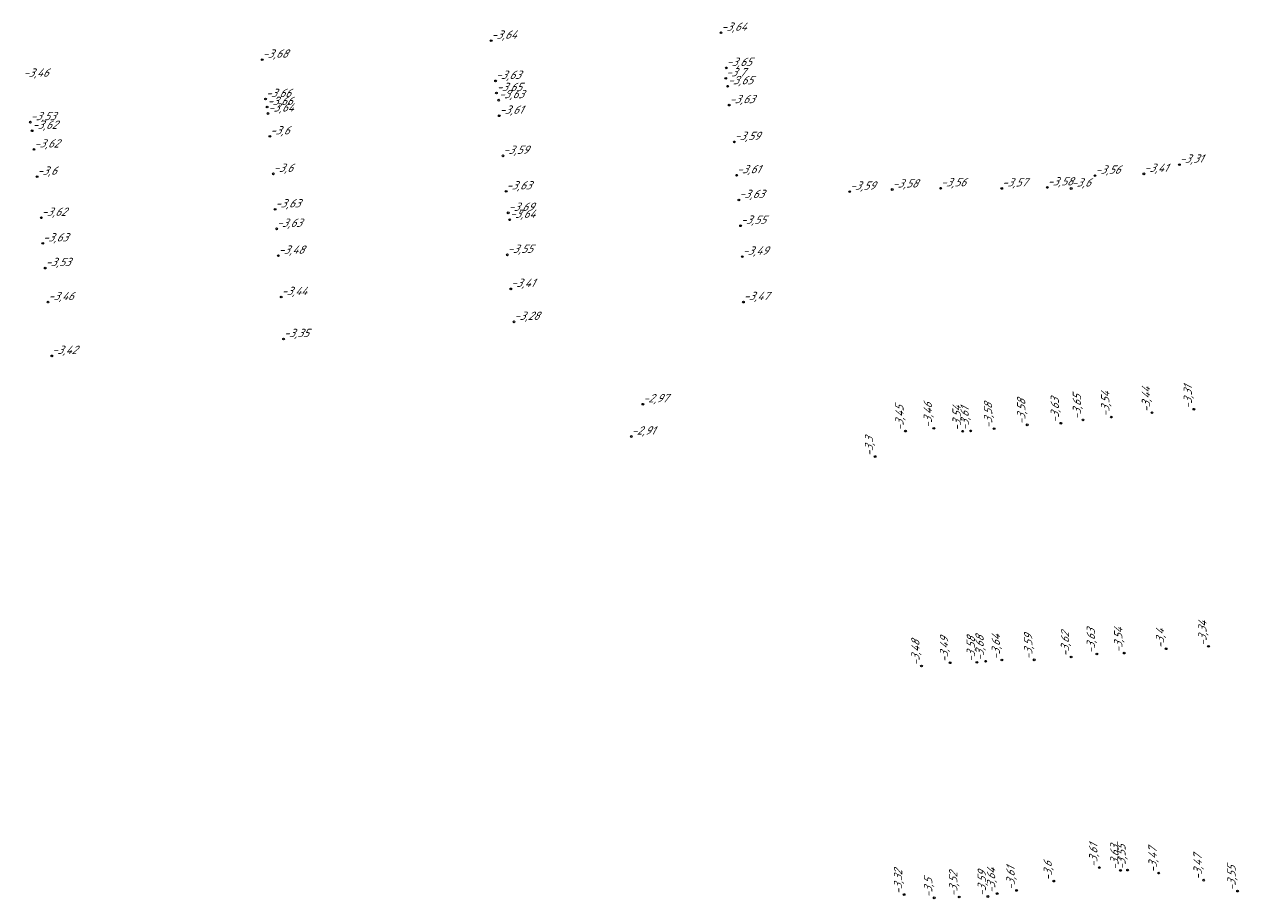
# Model space of a CAD drawing. Header units: metres. Extents: x 162343 to 162665, y 502576 to 502928.
# Tile 18 of 33: x 162583 to 162636, y 502718 to 502756. Entities that reach past the tile are written whole.
import ezdxf

# ---------------------------------------------------------------- set-up
doc = ezdxf.new("R2010")
doc.units = ezdxf.units.M
doc.header["$LTSCALE"] = 0.001
doc.layers.add('B-WE-OG-HOOGTEPUNT-T18', color=7, linetype='Continuous', lineweight=0)
doc.styles.add('Style-Arial', font='arial.ttf')

# ---------------------------------------------------------------- blocks, each defined once
blk = doc.blocks.new('hm_11')
at = {"color": 0, "linetype": 'ByBlock', "lineweight": -2}
blk.add_circle((0, 0), 0.0375, dxfattribs=at)

msp = doc.modelspace()

# ---------------------------------------------------------------- block references
at = {"layer": 'B-WE-OG-HOOGTEPUNT-T18'}
for p in [(162603.283978, 502755.184615), (162613.265936, 502755.529014), (162593.342743, 502754.359509), (162613.471466, 502753.550011), (162613.494154, 502754.000489), (162603.474728, 502753.436438), (162613.551475, 502753.204891), (162593.488092, 502752.650231), (162603.512165, 502752.90993), (162603.610903, 502752.600578), (162593.554392, 502752.302005), (162593.594439, 502752.019038), (162613.623639, 502752.383604), (162583.272548, 502751.644693), (162603.635017, 502751.922855), (162583.349602, 502751.26966), (162593.675895, 502751.026762), (162583.43319, 502750.45822), (162613.843888, 502750.784543), (162603.795969, 502750.181286), (162593.825783, 502749.398542), (162613.943409, 502749.339617), (162629.507008, 502749.321734), (162631.630793, 502749.398256), (162633.17209, 502749.79882), (162583.566173, 502749.275407), (162627.433651, 502748.809969), (162603.934494, 502748.637001), (162614.040465, 502748.262568), (162618.852141, 502748.626561), (162620.701083, 502748.718347), (162622.801323, 502748.772817), (162625.457144, 502748.76467), (162628.470029, 502748.760564), (162593.902318, 502747.856056), (162583.750368, 502747.489992), (162604.026502, 502747.704096), (162604.088988, 502747.401986), (162593.967438, 502747.010363), (162614.113326, 502747.144517), (162583.809917, 502746.377279), (162594.042552, 502745.841374), (162603.987551, 502745.880138), (162614.189982, 502745.801604), (162583.920282, 502745.304855), (162594.167298, 502744.046602), (162604.134649, 502744.400177), (162584.040636, 502743.826238), (162614.236982, 502743.828395), (162604.275589, 502742.967964), (162594.26941, 502742.221522), (162584.202487, 502741.489553), (162609.871912, 502739.390237), (162609.369897, 502737.986491)]:
    msp.add_blockref('hm_11', p, dxfattribs=at)
at = {"layer": 'B-WE-OG-HOOGTEPUNT-T18', "rotation": 90}
for p in [(162630.212509, 502738.831887), (162631.981839, 502739.020777), (162633.798722, 502739.171069), (162622.505515, 502738.344286), (162625.125122, 502738.327911), (162626.56444, 502738.494758), (162628.024225, 502738.563763), (162628.982469, 502738.707369), (162621.277333, 502738.22376), (162623.759241, 502738.21583), (162624.105594, 502738.230126), (162619.956051, 502737.115841), (162632.593539, 502728.765321), (162634.433369, 502728.872646), (162624.75656, 502728.224686), (162625.461618, 502728.279188), (162626.867032, 502728.284805), (162628.466817, 502728.41), (162629.58863, 502728.539327), (162630.776757, 502728.577675), (162621.969866, 502728.018163), (162623.213345, 502728.158232), (162624.377782, 502728.175372), (162629.692005, 502719.258824), (162630.611955, 502719.137176), (162630.918521, 502719.149821), (162632.271016, 502719.020892), (162634.225379, 502718.713593), (162626.101004, 502718.265481), (162627.715023, 502718.672579), (162635.695519, 502718.238446), (162621.21613, 502718.085741), (162622.523263, 502717.945118), (162623.610987, 502717.982831), (162624.854155, 502718.004479), (162625.256892, 502718.131803)]:
    msp.add_blockref('hm_11', p, dxfattribs=at)

# ---------------------------------------------------------------- texts
at = {"layer": 'B-WE-OG-HOOGTEPUNT-T18', "char_height": 0.36, "attachment_point": 7, "style": 'Style-Arial'}
for s, insert in [('{\\fNLCS-ISO|b0|i1|c0|p34;\\Q15;\\C256;-3,64}', (162613.265936, 502755.529014)), ('{\\fNLCS-ISO|b0|i1|c0|p34;\\Q15;\\C256;-3,64}', (162603.283978, 502755.184615)), ('{\\fNLCS-ISO|b0|i1|c0|p34;\\Q15;\\C256;-3,68}', (162593.342743, 502754.359509)), ('{\\fNLCS-ISO|b0|i1|c0|p34;\\Q15;\\C256;-3,65}', (162613.494154, 502754.000489)), ('{\\fNLCS-ISO|b0|i1|c0|p34;\\Q15;\\C256;-3,46}', (162582.95513, 502753.534025)), ('{\\fNLCS-ISO|b0|i1|c0|p34;\\Q15;\\C256;-3,63}', (162603.474728, 502753.436438)), ('{\\fNLCS-ISO|b0|i1|c0|p34;\\Q15;\\C256;-3,7}', (162613.471466, 502753.550011)), ('{\\fNLCS-ISO|b0|i1|c0|p34;\\Q15;\\C256;-3,65}', (162603.512165, 502752.90993)), ('{\\fNLCS-ISO|b0|i1|c0|p34;\\Q15;\\C256;-3,65}', (162613.551475, 502753.204891)), ('{\\fNLCS-ISO|b0|i1|c0|p34;\\Q15;\\C256;-3,66}', (162593.488092, 502752.650231)), ('{\\fNLCS-ISO|b0|i1|c0|p34;\\Q15;\\C256;-3,66}', (162593.554392, 502752.302005)), ('{\\fNLCS-ISO|b0|i1|c0|p34;\\Q15;\\C256;-3,63}', (162603.610903, 502752.600578)), ('{\\fNLCS-ISO|b0|i1|c0|p34;\\Q15;\\C256;-3,63}', (162613.623639, 502752.383604)), ('{\\fNLCS-ISO|b0|i1|c0|p34;\\Q15;\\C256;-3,53}', (162583.272548, 502751.644693)), ('{\\fNLCS-ISO|b0|i1|c0|p34;\\Q15;\\C256;-3,64}', (162593.594439, 502752.019038)), ('{\\fNLCS-ISO|b0|i1|c0|p34;\\Q15;\\C256;-3,61}', (162603.635017, 502751.922855)), ('{\\fNLCS-ISO|b0|i1|c0|p34;\\Q15;\\C256;-3,62}', (162583.349602, 502751.26966)), ('{\\fNLCS-ISO|b0|i1|c0|p34;\\Q15;\\C256;-3,6}', (162593.675895, 502751.026762)), ('{\\fNLCS-ISO|b0|i1|c0|p34;\\Q15;\\C256;-3,59}', (162613.843888, 502750.784543)), ('{\\fNLCS-ISO|b0|i1|c0|p34;\\Q15;\\C256;-3,62}', (162583.43319, 502750.45822)), ('{\\fNLCS-ISO|b0|i1|c0|p34;\\Q15;\\C256;-3,59}', (162603.795969, 502750.181286)), ('{\\fNLCS-ISO|b0|i1|c0|p34;\\Q15;\\C256;-3,31}', (162633.17209, 502749.79882)), ('{\\fNLCS-ISO|b0|i1|c0|p34;\\Q15;\\C256;-3,6}', (162583.566173, 502749.275407)), ('{\\fNLCS-ISO|b0|i1|c0|p34;\\Q15;\\C256;-3,6}', (162593.825783, 502749.398542)), ('{\\fNLCS-ISO|b0|i1|c0|p34;\\Q15;\\C256;-3,61}', (162613.943409, 502749.339617)), ('{\\fNLCS-ISO|b0|i1|c0|p34;\\Q15;\\C256;-3,56}', (162629.507008, 502749.321734)), ('{\\fNLCS-ISO|b0|i1|c0|p34;\\Q15;\\C256;-3,41}', (162631.630793, 502749.398256)), ('{\\fNLCS-ISO|b0|i1|c0|p34;\\Q15;\\C256;-3,63}', (162603.934494, 502748.637001)), ('{\\fNLCS-ISO|b0|i1|c0|p34;\\Q15;\\C256;-3,59}', (162618.852141, 502748.626561)), ('{\\fNLCS-ISO|b0|i1|c0|p34;\\Q15;\\C256;-3,58}', (162620.701083, 502748.718347)), ('{\\fNLCS-ISO|b0|i1|c0|p34;\\Q15;\\C256;-3,56}', (162622.801323, 502748.772817)), ('{\\fNLCS-ISO|b0|i1|c0|p34;\\Q15;\\C256;-3,57}', (162625.457144, 502748.76467)), ('{\\fNLCS-ISO|b0|i1|c0|p34;\\Q15;\\C256;-3,58}', (162627.433651, 502748.809969)), ('{\\fNLCS-ISO|b0|i1|c0|p34;\\Q15;\\C256;-3,6}', (162628.470029, 502748.760564)), ('{\\fNLCS-ISO|b0|i1|c0|p34;\\Q15;\\C256;-3,63}', (162614.040465, 502748.262568)), ('{\\fNLCS-ISO|b0|i1|c0|p34;\\Q15;\\C256;-3,62}', (162583.750368, 502747.489992)), ('{\\fNLCS-ISO|b0|i1|c0|p34;\\Q15;\\C256;-3,63}', (162593.902318, 502747.856056)), ('{\\fNLCS-ISO|b0|i1|c0|p34;\\Q15;\\C256;-3,69}', (162604.026502, 502747.704096)), ('{\\fNLCS-ISO|b0|i1|c0|p34;\\Q15;\\C256;-3,63}', (162593.967438, 502747.010363)), ('{\\fNLCS-ISO|b0|i1|c0|p34;\\Q15;\\C256;-3,64}', (162604.088988, 502747.401986)), ('{\\fNLCS-ISO|b0|i1|c0|p34;\\Q15;\\C256;-3,55}', (162614.113326, 502747.144517)), ('{\\fNLCS-ISO|b0|i1|c0|p34;\\Q15;\\C256;-3,63}', (162583.809917, 502746.377279)), ('{\\fNLCS-ISO|b0|i1|c0|p34;\\Q15;\\C256;-3,48}', (162594.042552, 502745.841374)), ('{\\fNLCS-ISO|b0|i1|c0|p34;\\Q15;\\C256;-3,55}', (162603.987551, 502745.880138)), ('{\\fNLCS-ISO|b0|i1|c0|p34;\\Q15;\\C256;-3,53}', (162583.920282, 502745.304855)), ('{\\fNLCS-ISO|b0|i1|c0|p34;\\Q15;\\C256;-3,49}', (162614.189982, 502745.801604)), ('{\\fNLCS-ISO|b0|i1|c0|p34;\\Q15;\\C256;-3,41}', (162604.134649, 502744.400177)), ('{\\fNLCS-ISO|b0|i1|c0|p34;\\Q15;\\C256;-3,46}', (162584.040636, 502743.826238)), ('{\\fNLCS-ISO|b0|i1|c0|p34;\\Q15;\\C256;-3,44}', (162594.167298, 502744.046602)), ('{\\fNLCS-ISO|b0|i1|c0|p34;\\Q15;\\C256;-3,47}', (162614.236982, 502743.828395)), ('{\\fNLCS-ISO|b0|i1|c0|p34;\\Q15;\\C256;-3,28}', (162604.275589, 502742.967964)), ('{\\fNLCS-ISO|b0|i1|c0|p34;\\Q15;\\C256;-3,35}', (162594.26941, 502742.221522)), ('{\\fNLCS-ISO|b0|i1|c0|p34;\\Q15;\\C256;-3,42}', (162584.202487, 502741.489553)), ('{\\fNLCS-ISO|b0|i1|c0|p34;\\Q15;\\C256;-2,97}', (162609.871912, 502739.390237)), ('{\\fNLCS-ISO|b0|i1|c0|p34;\\Q15;\\C256;-2,91}', (162609.369897, 502737.986491))]:
    msp.add_mtext(s, dxfattribs=dict(at, insert=insert))
at = {"layer": 'B-WE-OG-HOOGTEPUNT-T18', "char_height": 0.36, "attachment_point": 7, "rotation": 90, "style": 'Style-Arial'}
for s, insert in [('{\\fNLCS-ISO|b0|i1|c0|p34;\\Q15;\\C256;-3,65}', (162628.982469, 502738.707369)), ('{\\fNLCS-ISO|b0|i1|c0|p34;\\Q15;\\C256;-3,54}', (162630.212509, 502738.831887)), ('{\\fNLCS-ISO|b0|i1|c0|p34;\\Q15;\\C256;-3,44}', (162631.981839, 502739.020777)), ('{\\fNLCS-ISO|b0|i1|c0|p34;\\Q15;\\C256;-3,31}', (162633.798722, 502739.171069)), ('{\\fNLCS-ISO|b0|i1|c0|p34;\\Q15;\\C256;-3,45}', (162621.277333, 502738.22376)), ('{\\fNLCS-ISO|b0|i1|c0|p34;\\Q15;\\C256;-3,46}', (162622.505515, 502738.344286)), ('{\\fNLCS-ISO|b0|i1|c0|p34;\\Q15;\\C256;-3,54}', (162623.759241, 502738.21583)), ('{\\fNLCS-ISO|b0|i1|c0|p34;\\Q15;\\C256;-3,61}', (162624.105594, 502738.230126)), ('{\\fNLCS-ISO|b0|i1|c0|p34;\\Q15;\\C256;-3,58}', (162625.125122, 502738.327911)), ('{\\fNLCS-ISO|b0|i1|c0|p34;\\Q15;\\C256;-3,58}', (162626.56444, 502738.494758)), ('{\\fNLCS-ISO|b0|i1|c0|p34;\\Q15;\\C256;-3,63}', (162628.024225, 502738.563763)), ('{\\fNLCS-ISO|b0|i1|c0|p34;\\Q15;\\C256;-3,3}', (162619.956051, 502737.115841)), ('{\\fNLCS-ISO|b0|i1|c0|p34;\\Q15;\\C256;-3,34}', (162634.433369, 502728.872646)), ('{\\fNLCS-ISO|b0|i1|c0|p34;\\Q15;\\C256;-3,49}', (162623.213345, 502728.158232)), ('{\\fNLCS-ISO|b0|i1|c0|p34;\\Q15;\\C256;-3,58}', (162624.377782, 502728.175372)), ('{\\fNLCS-ISO|b0|i1|c0|p34;\\Q15;\\C256;-3,68}', (162624.75656, 502728.224686)), ('{\\fNLCS-ISO|b0|i1|c0|p34;\\Q15;\\C256;-3,64}', (162625.461618, 502728.279188)), ('{\\fNLCS-ISO|b0|i1|c0|p34;\\Q15;\\C256;-3,59}', (162626.867032, 502728.284805)), ('{\\fNLCS-ISO|b0|i1|c0|p34;\\Q15;\\C256;-3,62}', (162628.466817, 502728.41)), ('{\\fNLCS-ISO|b0|i1|c0|p34;\\Q15;\\C256;-3,63}', (162629.58863, 502728.539327)), ('{\\fNLCS-ISO|b0|i1|c0|p34;\\Q15;\\C256;-3,54}', (162630.776757, 502728.577675)), ('{\\fNLCS-ISO|b0|i1|c0|p34;\\Q15;\\C256;-3,4}', (162632.593539, 502728.765321)), ('{\\fNLCS-ISO|b0|i1|c0|p34;\\Q15;\\C256;-3,48}', (162621.969866, 502728.018163)), ('{\\fNLCS-ISO|b0|i1|c0|p34;\\Q15;\\C256;-3,61}', (162629.692005, 502719.258824)), ('{\\fNLCS-ISO|b0|i1|c0|p34;\\Q15;\\C256;-3,55}', (162630.918521, 502719.149821)), ('{\\fNLCS-ISO|b0|i1|c0|p34;\\Q15;\\C256;-3,63}', (162630.611955, 502719.137176)), ('{\\fNLCS-ISO|b0|i1|c0|p34;\\Q15;\\C256;-3,47}', (162632.271016, 502719.020892)), ('{\\fNLCS-ISO|b0|i1|c0|p34;\\Q15;\\C256;-3,47}', (162634.225379, 502718.713593)), ('{\\fNLCS-ISO|b0|i1|c0|p34;\\Q15;\\C256;-3,64}', (162625.256892, 502718.131803)), ('{\\fNLCS-ISO|b0|i1|c0|p34;\\Q15;\\C256;-3,61}', (162626.101004, 502718.265481)), ('{\\fNLCS-ISO|b0|i1|c0|p34;\\Q15;\\C256;-3,6}', (162627.715023, 502718.672579)), ('{\\fNLCS-ISO|b0|i1|c0|p34;\\Q15;\\C256;-3,55}', (162635.695519, 502718.238446)), ('{\\fNLCS-ISO|b0|i1|c0|p34;\\Q15;\\C256;-3,32}', (162621.21613, 502718.085741)), ('{\\fNLCS-ISO|b0|i1|c0|p34;\\Q15;\\C256;-3,5}', (162622.523263, 502717.945118)), ('{\\fNLCS-ISO|b0|i1|c0|p34;\\Q15;\\C256;-3,52}', (162623.610987, 502717.982831)), ('{\\fNLCS-ISO|b0|i1|c0|p34;\\Q15;\\C256;-3,59}', (162624.854155, 502718.004479))]:
    msp.add_mtext(s, dxfattribs=dict(at, insert=insert))

doc.saveas('drawing.dxf')
